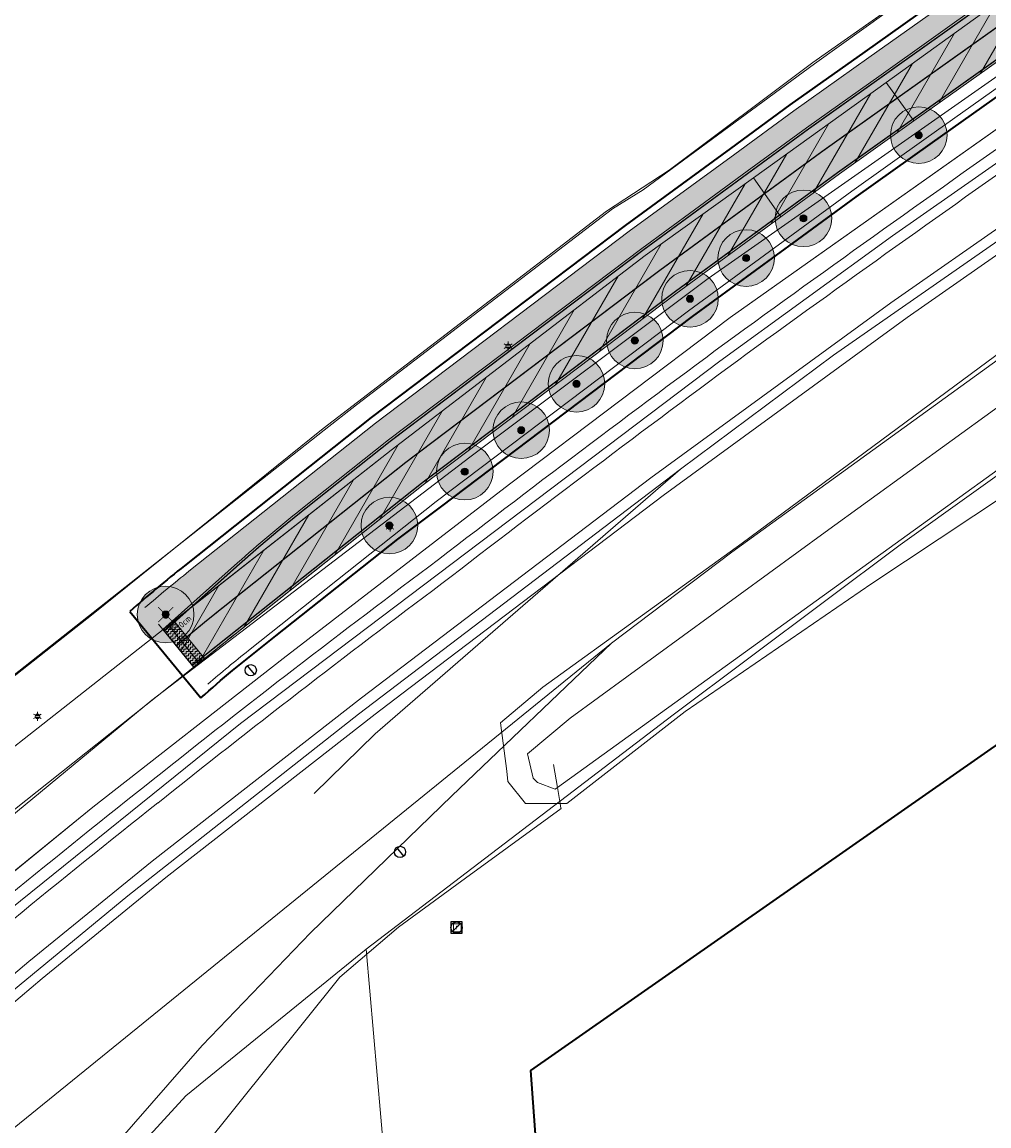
# Model space of a CAD drawing. Header units: metres. Extents: x 163628 to 167676, y 402708 to 405373.
# Tile 30 of 256: x 164190 to 164258, y 403246 to 403324. Entities that reach past the tile are written whole.
import ezdxf
from ezdxf.enums import TextEntityAlignment as Align

# ---------------------------------------------------------------- set-up
doc = ezdxf.new("R2010")
doc.units = ezdxf.units.M
doc.linetypes.add('X-CA190022.004-UO-DWM_Snelfietsroute$0$1-2', pattern=[3, 0, -2, 1])
doc.layers.get('0').update_dxf_attribs({"lineweight": 25})
doc.layers.add('X-CA190022.004-UO-ARC_Arcering$0$N-GV-GR-GRAS-A-200 GRASMENGSEL 01 KRUIDENMENGSEL', color=44, linetype='Continuous', lineweight=18, transparency=0.5)
doc.layers.add('X-CA190022.004-UO-ARC_Arcering$0$N-WE-VH-VERHARDING_ASFALT_ROOD-A', color=232, linetype='Continuous', lineweight=0, transparency=0.5)
for name, color, linetype, lineweight in [('X-CA190022.004-UO-ARC_Arcering$0$N-WE-VH-VERHARDINGS_DEKLAAGVERVANGING-A', 250, 'Continuous', 20), ('X-CA190022.004-UO-ARC_Arcering$0$V-WE-VH-VERHARDING_ASFALT-A-FREESVAK', 252, 'Continuous', 18), ('X-CA190022.004-UO-BGT_Ondergrond$0$GE_201_SHDHek_Lijn_GEM', 253, 'X-CA190022.004-UO-BGT_Ondergrond$0$Hekwerk', 9), ('X-CA190022.004-UO-BGT_Ondergrond$0$GE_244_Taludlijn_Lijn_GEM', 253, 'Continuous', 9), ('X-CA190022.004-UO-BGT_Ondergrond$0$GE_251_SPRTrein_as_Lijn_GEM', 253, 'Continuous', 9), ('X-CA190022.004-UO-BGT_Ondergrond$0$GE_316_WGDFietspad_Vlak_GEM', 253, 'Continuous', 9), ('X-CA190022.004-UO-BGT_Ondergrond$0$GE_367_OWGBerm_groenvoorziening_grasenk_GEM', 253, 'Continuous', 9), ('X-CA190022.004-UO-BGT_Ondergrond$0$GE_401_OTDErf_Vlak_GEM', 253, 'Continuous', 9), ('X-CA190022.004-UO-BGT_Ondergrond$0$GE_421_OTDHalfverhard_gravel_Vlak_GEM', 253, 'Continuous', 9), ('X-CA190022.004-UO-BGT_Ondergrond$0$GE_504_WTDWaterloop_sloot_Vlak_GEM', 253, 'Continuous', 9), ('X-CA190022.004-UO-BGT_Ondergrond$0$GE_541_OWTOever_slootkant_Vlak_GEM', 253, 'Continuous', 9), ('X-CA190022.004-UO-BGT_Ondergrond$0$GE_601_PNDgrondvlakpand_Vlak_MV_GEM', 34, 'Continuous', 35), ('X-CA190022.004-UO-BGT_Ondergrond$0$GE_861_PALLichtmast_Punt_GEM', 253, 'Continuous', 9), ('X-CA190022.004-UO-BGT_Ondergrond$0$GE_885_PutInspectieofRioolput_Punt_GEM', 253, 'Continuous', 9), ('X-CA190022.004-UO-BGT_Ondergrond$0$N-WE-RI-PUT_INSPECTIE-S', 253, 'Continuous', 9), ('X-CA190022.004-UO-DWM_Snelfietsroute$0$B-WE-VH-KANTVERHARDING-G', 60, 'Continuous', 18), ('X-CA190022.004-UO-DWM_Snelfietsroute$0$N-WE-GW-BERM-G', 90, 'Continuous', 18), ('X-CA190022.004-UO-DWM_Snelfietsroute$0$N-WE-VH-KANTVERHARDING-G', 7, 'Continuous', 18), ('X-CA190022.004-UO-DWM_Snelfietsroute$0$N-WE-VH-VERHARDINGS_DEKLAAGVERVANGING-A', 250, 'Continuous', 18), ('X-CA190022.004-UO-DWM_Snelfietsroute$0$N-WE-VW-MARKERING_LANGS_STREEP_12-G', 7, 'X-CA190022.004-UO-DWM_Snelfietsroute$0$1-2', 35), ('X-CA190022.004-UO-DWM_Snelfietsroute$0$N-WE-VW-MARKERING_LANGS_STREEP_DOORGETROKKEN_010-G', 7, 'Continuous', 18), ('X-CA190022.004-UO-DWM_Snelfietsroute$0$V-WE-VH-VERHARDING_ASFALT-FREESVAK', 7, 'Continuous', 18), ('X-CA190022.004-UO-DWM_Snelfietsroute$0$V-WE-VH-VERHARDING_ASFALT_ZAAGSNEDE-G', 1, 'X-CA190022.004-UO-DWM_Snelfietsroute$0$VH-ZAAGSNEDE', 25), ('X-CA190022.004-UO-GZM_Werkgrens_v0.1$0$N-WE-KG-GRENS_SYSTEEMGRENS-G', 7, 'X-CA190022.004-UO-GZM_Werkgrens_v0.1$0$KG-OG', 35), ('X-CA190022.004-UO-KAD_Percelen$0$B-WE-KG-GRENS_PERCEEL-GV', 150, 'Continuous', 9), ('X-CA190022.004-UO-WHM_Putten en kolken combi$0$PUTRAND ONDERLEGGER GEMEENTE', 253, 'Continuous', 25), ('X-CA190022.004-UO-WHM_Riolering gemeente_NLCS$0$B-WE-RI-PUT-S', 214, 'Continuous', 15)]:
    doc.layers.add(name, color=color, linetype=linetype, lineweight=lineweight)
for name, color, linetype in [('X-CA190022.004-UO-DWM_Beplanting$0$B-WE-GR-BOOM-S AFKOMSTIG UIT BOMENBESTAND GEMEENTE', 252, 'Continuous'), ('X-CA190022.004-UO-DWM_Beplanting$0$B-WE-GR-BOOM-S AFKOMSTIG UIT DTM_v0.4', 252, 'Continuous'), ('X-CA190022.004-UO-DWM_Beplanting$0$N-GV-GR-GRAS-A-200', 7, 'Continuous'), ('X-CA190022.004-UO-DWM_Beplanting$0$V-WE-GR-BOOM-S', 1, 'Continuous'), ('X-CA190022.004-UO-WHM_Putten en kolken combi$0$PUTRANDEN INMETING', 253, 'Continuous')]:
    doc.layers.add(name, color=color, linetype=linetype)
doc.layers.add('X-CA190022.004-UO-DWM_Beplanting$0$X-XX-AL-T18- DIAMETER TE ROOIEN BOOM 0-25 cm', color=10, linetype='Continuous', plot=False)
doc.styles.add('X-CA190022.004-UO-BGT_Ondergrond$0$NLCS-ISO', font='NLCS-ISO.ttf')
doc.styles.add('X-CA190022.004-UO-DWM_Beplanting$0$NLCS-ISO-M250-T18', font='NLCS-ISO.ttf', dxfattribs={"height": 0.45})
doc.linetypes.add('X-CA190022.004-UO-BGT_Ondergrond$0$Hekwerk', pattern='A,5,-1.5,[2,dgnlstyle-Veghel.shx,S=0.007937,R=0,X=0,Y=0],-1.5', length=8)
doc.linetypes.add('X-CA190022.004-UO-DWM_Snelfietsroute$0$VH-ZAAGSNEDE', pattern='A,1e-05,-2.54,[181,NLCS.SHX,S=2.54,R=0,X=-2.54,Y=0],-5.08,[181,NLCS.SHX,S=2.54,R=180,X=2.54,Y=0],-2.54', length=10.16001)
doc.linetypes.add('X-CA190022.004-UO-GZM_Werkgrens_v0.1$0$KG-OG', pattern='A,5.5,-1.5,[2,NLCS.SHX,S=0.5,R=0,X=0,Y=0],-1.5', length=8.5)
pattern_1 = [(0, (0, 0), (0.15625, 0.15625), [0.15625, -0.15625]), (90, (0.15625, 0), (-0.15625, 0.15625), [0.15625, -0.15625])]

# ---------------------------------------------------------------- blocks, each defined once
blk = doc.blocks.new('X-CA190022.004-UO-BGT_Ondergrond$0$SRI-PUT_INSPECTIEPUT_RIOOLPUT-SO')
at = {"color": 0, "linetype": 'ByBlock', "lineweight": 18}
blk.add_lwpolyline([(-1.12, -1.12), (1.12, -1.12), (1.12, 1.12), (-1.12, 1.12)], close=True, dxfattribs=at)
at = {"color": 0, "linetype": 'ByBlock', "lineweight": 18, "style": 'X-CA190022.004-UO-BGT_Ondergrond$0$NLCS-ISO'}
blk.add_text('r', height=1.5, dxfattribs=at).set_placement((0, 0.28), align=Align.MIDDLE_CENTER)
blk = doc.blocks.new('X-CA190022.004-UO-BGT_Ondergrond$0$IMGEOInspectierioolput')
at = {"layer": 'X-CA190022.004-UO-BGT_Ondergrond$0$N-WE-RI-PUT_INSPECTIE-S', "xscale": 10, "yscale": 10, "zscale": 10}
blk.add_blockref('X-CA190022.004-UO-BGT_Ondergrond$0$SRI-PUT_INSPECTIEPUT_RIOOLPUT-SO', (0, 0), dxfattribs=at)
blk = doc.blocks.new('X-CA190022.004-UO-BGT_Ondergrond$0$N-SIE-WEG_LICHTMAST-SO')
h = blk.add_hatch(color=256)
h.paths.add_polyline_path([(1.16, 0.5, 0.658505), (-1.16, 0.5)])
h.paths.add_polyline_path([(-1.16, -0.5, 0.658505), (1.16, -0.5)])
at = {"flags": 128}
for points in [[(-2.19, 1.27), (-1.1, 0.63)], [(-1.16, 0.5), (1.16, 0.5)], [(0, 1.27), (0, 2.53)], [(1.1, 0.63), (2.19, 1.27)], [(-2.19, -1.27), (-1.1, -0.63)], [(-1.16, -0.5), (1.16, -0.5)], [(0, -1.27), (0, -2.53)], [(2.19, -1.27), (1.1, -0.63)]]:
    blk.add_lwpolyline(points, dxfattribs=at)
at = {"ltscale": 0.5}
blk.add_circle((0, 0), 1.27, dxfattribs=at)
at = {"style": 'X-CA190022.004-UO-BGT_Ondergrond$0$NLCS-ISO'}
blk.add_attdef('TYPE', text='', height=1.8, dxfattribs=at).set_placement((0, 2.53), align=Align.BOTTOM_CENTER)
blk = doc.blocks.new('X-CA190022.004-UO-BGT_Ondergrond$0$IMGEOLichtmastpaal')
at = {"xscale": 5, "yscale": 5, "zscale": 5}
blk.add_blockref('X-CA190022.004-UO-BGT_Ondergrond$0$N-SIE-WEG_LICHTMAST-SO', (0, 6.4), dxfattribs=at)
blk = doc.blocks.new('X-CA190022.004-UO-WHM_Riolering gemeente_NLCS$0$B-SRI-PUT_BETON-SO')
blk.add_line((-1.41, -1.41), (1.41, 1.41))
at = {"lineweight": -3, "flags": 128}
blk.add_lwpolyline([(2, -2), (2, 2), (-2, 2), (-2, -2)], close=True, dxfattribs=at)
at = {"lineweight": -3}
blk.add_circle((0, 0), 2, dxfattribs=at)
blk = doc.blocks.new('X-CA190022.004-UO-WHM_Putten en kolken combi$0$putdeksel 1.03')
blk.add_circle((0, 0), 0.25)
blk = doc.blocks.new('X-CA190022.004-UO-WHM_Putten en kolken combi$0$Putdeksel 1.04')
at = {"flags": 128}
blk.add_lwpolyline([(-0.161, 0.191), (0.161, -0.191)], dxfattribs=at)
blk.add_blockref('X-CA190022.004-UO-WHM_Putten en kolken combi$0$putdeksel 1.03', (0, 0))
blk = doc.blocks.new('X-CA190022.004-UO-WHM_Putten en kolken combi$0$B-SRI-PUT_BETON-SO')
at = {"flags": 128}
blk.add_lwpolyline([(-1.29, 1.53), (1.29, -1.53)], dxfattribs=at)
blk.add_circle((0, 0), 2)
blk = doc.blocks.new('X-CA190022.004-UO-DWM_Beplanting$0$SGR-BOOM_01-SO')
at = {"linetype": 'ByBlock', "lineweight": 18}
h = blk.add_hatch(color=0, dxfattribs=at)
h.dxf.hatch_style = 1
edge = h.paths.add_edge_path()
edge.add_arc((0, 0), 0.25, 0, 360)
at = {"color": 0, "linetype": 'ByBlock', "lineweight": 18}
for radius in [2, 0.25]:
    blk.add_circle((0, 0), radius, dxfattribs=at)
blk = doc.blocks.new('X-CA190022.004-UO-DWM_Beplanting$0$IMGEOBoom')
at = {"transparency": 33554457}
h = blk.add_hatch(color=256, dxfattribs=at)
h.dxf.hatch_style = 1
edge = h.paths.add_edge_path()
edge.add_arc((0, 0), 100, 0, 360)
edge = h.paths.add_edge_path(flags=17)
edge.add_arc((0, 0), 12.5, 0, 360)
h = blk.add_hatch()
h.set_pattern_fill('ANGLE', color=256)
h.set_pattern_definition([(0, (0, 0), (0, 6.985), [5.08, -1.905]), (90, (0, 0), (-6.985, 4e-16), [5.08, -1.905])])
edge = h.paths.add_edge_path(flags=17)
edge.add_arc((0, 0), 12.5, 0, 360)
at = {"layer": 'X-CA190022.004-UO-DWM_Beplanting$0$N-GV-GR-GRAS-A-200'}
h = blk.add_hatch(color=256, dxfattribs=at)
h.dxf.hatch_style = 1
edge = h.paths.add_edge_path(flags=17)
edge.add_arc((0, 0), 12.5, 0, 360)
at = {"xscale": 50, "yscale": 50, "zscale": 50}
blk.add_blockref('X-CA190022.004-UO-DWM_Beplanting$0$SGR-BOOM_01-SO', (0, 0), dxfattribs=at)
blk = doc.blocks.new('X-CA190022.004-UO-DWM_Beplanting$0$Te verwijderen boom')
at = {"ltscale": 0.1, "const_width": 0.05, "flags": 128}
for points in [[(-0.53, 0.53), (0.53, -0.53)], [(0.53, 0.53), (-0.53, -0.53)]]:
    blk.add_lwpolyline(points, dxfattribs=at)

msp = doc.modelspace()

# ---------------------------------------------------------------- hatches: boundary and pattern name
at = {"layer": 'X-CA190022.004-UO-ARC_Arcering$0$N-GV-GR-GRAS-A-200 GRASMENGSEL 01 KRUIDENMENGSEL'}
h = msp.add_hatch(dxfattribs=at)
h.set_pattern_fill('AGR-GRAS_02-SO', color=256, scale=0.1, pattern_type=2)
h.set_pattern_definition([(0, (0, 0), (1, 1), [0.25, -0.75]), (0, (0.55, 0.6), (1, 1), [0.25, -0.75]), (90, (0.1, 0.35), (-1, 1), [0.25, -0.75]), (90, (0.5, 0.7), (-1, 1), [0.25, -0.75]), (45, (0.2, 0.7), (0, 1), [0.25, -1.164213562]), (135, (0.55, 0), (-1, 0), [0.25, -1.164213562]), (26.5650512, (0.25, 0.3), (1, 4e-10), [0.25, -1.986067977]), (26.5650512, (0.7, 0.8), (1, 4e-10), [0.25, -1.986067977]), (63.43494882, (0.7, 0), (5e-11, 1), [0.25, -1.986067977]), (63.43494882, (0.25, 0.45), (5e-11, 1), [0.25, -1.986067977]), (63.43494882, (0.6, 0.2), (5e-11, 1), [0.25, -1.986067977]), (116.5650512, (0, 0.55), (-4e-10, 1), [0.25, -1.986067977]), (153.43494882, (0.2, 0.15), (-1, 5e-11), [0.25, -1.986067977])])
edge = h.paths.add_edge_path()
edge.add_line((164426.617, 403420.12), (164425.948, 403421.459))
edge.add_line((164425.948, 403421.459), (164396.651, 403407.199))
edge.add_line((164396.651, 403407.199), (164370.322, 403394.225))
edge.add_line((164370.322, 403394.225), (164348.121, 403382.407))
edge.add_line((164348.121, 403382.407), (164330.425, 403372.846))
edge.add_line((164330.425, 403372.846), (164319.162, 403366.391))
edge.add_line((164319.162, 403366.391), (164296.168, 403352.517))
edge.add_line((164296.168, 403352.517), (164273.361, 403337.807))
edge.add_line((164273.361, 403337.807), (164265.474, 403332.533))
edge.add_line((164265.474, 403332.533), (164256.88, 403326.629))
edge.add_line((164256.88, 403326.629), (164249.633, 403321.48))
edge.add_line((164249.633, 403321.48), (164244.343, 403317.721))
edge.add_line((164244.343, 403317.721), (164240.156, 403314.657))
edge.add_line((164240.156, 403314.657), (164232.707, 403309.203))
edge.add_line((164232.707, 403309.203), (164214.782, 403295.659))
edge.add_line((164214.782, 403295.659), (164201.6, 403285.197))
edge.add_arc((164265.938, 403204.125), 103.5, 128.43539, 130.6698)
edge.add_line((164198.488, 403282.627), (164199.761, 403281.076))
edge.add_line((164199.761, 403281.076), (164205.032, 403285.787))
edge.add_arc((164271.675, 403211.231), 100, 128.43539, 131.79221, ccw=False)
edge.add_line((164209.512, 403289.561), (164215.701, 403294.473))
edge.add_line((164215.701, 403294.473), (164233.603, 403308))
edge.add_line((164233.603, 403308), (164241.042, 403313.446))
edge.add_line((164241.042, 403313.446), (164245.22, 403316.504))
edge.add_line((164245.22, 403316.504), (164250.502, 403320.258))
edge.add_line((164250.502, 403320.258), (164257.739, 403325.399))
edge.add_line((164257.739, 403325.399), (164266.316, 403331.291))
edge.add_line((164266.316, 403331.291), (164274.184, 403336.553))
edge.add_line((164274.184, 403336.553), (164296.962, 403351.244))
edge.add_line((164296.962, 403351.244), (164319.922, 403365.098))
edge.add_line((164319.922, 403365.098), (164331.155, 403371.535))
edge.add_line((164331.155, 403371.535), (164348.829, 403381.085))
edge.add_line((164348.829, 403381.085), (164371.006, 403392.89))
edge.add_line((164371.006, 403392.89), (164397.311, 403405.852))
edge.add_line((164397.311, 403405.852), (164426.617, 403420.12))
at = {"layer": 'X-CA190022.004-UO-ARC_Arcering$0$N-WE-VH-VERHARDING_ASFALT_ROOD-A'}
h = msp.add_hatch(color=256, dxfattribs=at)
h.dxf.hatch_style = 1
edge = h.paths.add_edge_path()
edge.add_line((164205.032, 403285.787), (164199.761, 403281.076))
edge.add_line((164199.761, 403281.076), (164215.89, 403293.75))
edge.add_line((164215.89, 403293.75), (164233.83, 403307.49))
edge.add_line((164233.83, 403307.49), (164241.48, 403312.985))
edge.add_line((164241.48, 403312.985), (164250.861, 403319.723))
edge.add_line((164250.861, 403319.723), (164258.18, 403324.98))
edge.add_line((164258.18, 403324.98), (164274.64, 403336.2))
edge.add_line((164274.64, 403336.2), (164297.05, 403350.58))
edge.add_line((164297.05, 403350.58), (164320.04, 403364.53))
edge.add_line((164320.04, 403364.53), (164331.41, 403371.01))
edge.add_line((164331.41, 403371.01), (164357.53, 403385.53))
edge.add_line((164357.53, 403385.53), (164366.62, 403390.14))
edge.add_line((164366.62, 403390.14), (164389.014, 403401.122))
edge.add_line((164389.014, 403401.122), (164392.63, 403402.895))
edge.add_line((164392.63, 403402.895), (164397.33, 403405.2))
edge.add_line((164397.33, 403405.2), (164426.876, 403419.598))
edge.add_line((164426.876, 403419.598), (164426.617, 403420.12))
edge.add_line((164426.617, 403420.12), (164397.311, 403405.852))
edge.add_line((164397.311, 403405.852), (164371.006, 403392.89))
edge.add_line((164371.006, 403392.89), (164348.829, 403381.085))
edge.add_line((164348.829, 403381.085), (164331.155, 403371.535))
edge.add_line((164331.155, 403371.535), (164319.922, 403365.098))
edge.add_line((164319.922, 403365.098), (164296.962, 403351.244))
edge.add_line((164296.962, 403351.244), (164274.184, 403336.553))
edge.add_line((164274.184, 403336.553), (164266.316, 403331.291))
edge.add_line((164266.316, 403331.291), (164257.739, 403325.399))
edge.add_line((164257.739, 403325.399), (164250.502, 403320.258))
edge.add_line((164250.502, 403320.258), (164245.22, 403316.504))
edge.add_line((164245.22, 403316.504), (164241.042, 403313.446))
edge.add_line((164241.042, 403313.446), (164233.603, 403308))
edge.add_line((164233.603, 403308), (164215.701, 403294.473))
edge.add_line((164215.701, 403294.473), (164209.512, 403289.561))
edge.add_arc((164271.675, 403211.231), 100, 128.43539, 131.79221)
h = msp.add_hatch(color=256, dxfattribs=at)
h.dxf.hatch_style = 1
edge = h.paths.add_edge_path()
edge.add_line((164260.03, 403322.12), (164268.56, 403327.98))
edge.add_line((164268.56, 403327.98), (164276.38, 403333.21))
edge.add_line((164276.38, 403333.21), (164299.08, 403347.85))
edge.add_line((164299.08, 403347.85), (164321.95, 403361.65))
edge.add_line((164321.95, 403361.65), (164333.1, 403368.04))
edge.add_line((164333.1, 403368.04), (164350.72, 403377.56))
edge.add_line((164350.72, 403377.56), (164372.83, 403389.33))
edge.add_line((164372.83, 403389.33), (164399.07, 403402.26))
edge.add_line((164399.07, 403402.26), (164428.406, 403416.543))
edge.add_line((164428.406, 403416.543), (164426.876, 403419.598))
edge.add_line((164426.876, 403419.598), (164397.33, 403405.2))
edge.add_line((164397.33, 403405.2), (164392.63, 403402.895))
edge.add_line((164392.63, 403402.895), (164389.014, 403401.122))
edge.add_line((164389.014, 403401.122), (164366.62, 403390.14))
edge.add_line((164366.62, 403390.14), (164357.53, 403385.53))
edge.add_line((164357.53, 403385.53), (164331.41, 403371.01))
edge.add_line((164331.41, 403371.01), (164320.04, 403364.53))
edge.add_line((164320.04, 403364.53), (164297.05, 403350.58))
edge.add_line((164297.05, 403350.58), (164274.64, 403336.2))
edge.add_line((164274.64, 403336.2), (164258.18, 403324.98))
edge.add_line((164258.18, 403324.98), (164250.861, 403319.723))
edge.add_line((164250.861, 403319.723), (164241.48, 403312.985))
edge.add_line((164241.48, 403312.985), (164233.83, 403307.49))
edge.add_line((164233.83, 403307.49), (164215.89, 403293.75))
edge.add_line((164215.89, 403293.75), (164199.772, 403281.084))
edge.add_line((164199.772, 403281.084), (164199.761, 403281.075))
edge.add_line((164199.761, 403281.075), (164201.964, 403278.372))
edge.add_arc((164265.803, 403204.017), 98, 128.43539, 130.64892, ccw=False)
edge.add_line((164204.884, 403280.782), (164218.15, 403291.31))
edge.add_line((164218.15, 403291.31), (164235.99, 403304.79))
edge.add_line((164235.99, 403304.79), (164243.405, 403310.219))
edge.add_line((164243.405, 403310.219), (164247.56, 403313.26))
edge.add_line((164247.56, 403313.26), (164252.819, 403316.997))
edge.add_line((164252.819, 403316.997), (164260.03, 403322.12))
at = {"layer": 'X-CA190022.004-UO-ARC_Arcering$0$N-WE-VH-VERHARDINGS_DEKLAAGVERVANGING-A'}
h = msp.add_hatch(dxfattribs=at)
h.set_pattern_fill('AVH-ASFALT_B', color=256, angle=15, pattern_type=2)
h.set_pattern_definition([(60, (0, 0), (-1.2990381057, 0.75), [])])
h.paths.add_polyline_path([(164260.03, 403322.12), (164268.56, 403327.98), (164276.38, 403333.21), (164299.08, 403347.85), (164321.95, 403361.65), (164333.1, 403368.04), (164350.72, 403377.56), (164372.83, 403389.33), (164399.07, 403402.26), (164428.392, 403416.535), (164426.876, 403419.598), (164397.33, 403405.2), (164392.63, 403402.895), (164389.014, 403401.122), (164366.62, 403390.14), (164357.53, 403385.53), (164331.41, 403371.01), (164320.04, 403364.53), (164297.05, 403350.58), (164274.64, 403336.2), (164258.18, 403324.98), (164250.861, 403319.723), (164241.48, 403312.985), (164233.83, 403307.49), (164215.89, 403293.75), (164199.772, 403281.084), (164199.761, 403281.075), (164201.916, 403278.427), (164218.15, 403291.31), (164235.99, 403304.79), (164243.405, 403310.219), (164247.56, 403313.26), (164252.819, 403316.997)])
at = {"layer": 'X-CA190022.004-UO-ARC_Arcering$0$V-WE-VH-VERHARDING_ASFALT-A-FREESVAK', "ltscale": 0.2}
h = msp.add_hatch(dxfattribs=at)
h.set_pattern_fill('AVH-ASFALT_FREESVAK', color=256, scale=0.1, pattern_type=2)
h.set_pattern_definition(pattern_1)
h.paths.add_polyline_path([(164200.154, 403281.385), (164199.761, 403281.076), (164201.963, 403278.37, -0.001276), (164202.343, 403278.695)])
h = msp.add_hatch(dxfattribs=at)
h.set_pattern_fill('AVH-ASFALT_FREESVAK', color=256, scale=0.1, pattern_type=2)
h.set_pattern_definition(pattern_1)
h.paths.add_polyline_path([(164200.547, 403281.694), (164200.154, 403281.385), (164202.343, 403278.695, -0.001276), (164202.725, 403279.018)])

# ---------------------------------------------------------------- linework, layer by layer
at = {"layer": 'X-CA190022.004-UO-BGT_Ondergrond$0$GE_201_SHDHek_Lijn_GEM'}
for p, q in [((164245.67, 403321.126), (164272.398, 403339.903)), ((164235.52, 403313.512), (164245.67, 403321.126)), ((164231.111, 403310.634), (164235.52, 403313.512)), ((164211.087, 403295.268), (164231.111, 403310.634)), ((164194.84, 403282.196), (164211.087, 403295.268)), ((164179.494, 403270.177), (164194.84, 403282.196)), ((164227.349, 403271.545), (164227.629, 403269.926)), ((164227.629, 403269.926), (164227.824, 403268.802)), ((164227.824, 403268.802), (164227.882, 403268.47)), ((164227.015, 403267.798), (164221.145, 403263.518)), ((164227.888, 403268.434), (164227.015, 403267.798)), ((164227.882, 403268.47), (164227.888, 403268.434)), ((164221.145, 403263.518), (164216.401, 403260.06)), ((164216.401, 403260.06), (164212.253, 403256.524)), ((164212.253, 403256.524), (164173.052, 403207.658))]:
    msp.add_line(p, q, dxfattribs=at)
at = {"layer": 'X-CA190022.004-UO-BGT_Ondergrond$0$GE_244_Taludlijn_Lijn_GEM'}
for p, q in [((164265.634, 403321.347), (164239.848, 403303.124)), ((164239.848, 403303.124), (164224.258, 403291.345)), ((164224.258, 403291.345), (164208.266, 403279.037)), ((164208.266, 403279.037), (164194.822, 403268.535)), ((164194.822, 403268.535), (164179.256, 403255.889))]:
    msp.add_line(p, q, dxfattribs=at)
at = {"layer": 'X-CA190022.004-UO-BGT_Ondergrond$0$GE_251_SPRTrein_as_Lijn_GEM'}
for p, q in [((164247.133, 403300.457), (164279.194, 403322.746)), ((164273.52, 403319.77), (164251.18, 403304.15)), ((164252.35, 403303.12), (164274.39, 403318.54)), ((164251.313, 403308.883), (164264.832, 403318.366)), ((164239.115, 403300.036), (164251.313, 403308.883)), ((164251.18, 403304.15), (164234.24, 403291.8)), ((164235.1, 403290.55), (164252.35, 403303.12)), ((164205.244, 403274.443), (164239.115, 403300.036)), ((164236.34, 403292.397), (164247.133, 403300.457)), ((164213.571, 403275.106), (164236.34, 403292.397)), ((164214.757, 403273.708), (164236.34, 403292.397)), ((164213.79, 403276.26), (164234.24, 403291.8)), ((164216.653, 403276.538), (164235.1, 403290.55)), ((164214.76, 403275.1), (164216.653, 403276.538)), ((164199.01, 403264.72), (164213.79, 403276.26)), ((164197.279, 403262.276), (164213.571, 403275.106)), ((164199.96, 403263.57), (164214.76, 403275.1)), ((164185.407, 403258.472), (164205.244, 403274.443)), ((164210.449, 403269.501), (164214.757, 403273.708)), ((164190.3, 403257.63), (164199.01, 403264.72)), ((164191.24, 403256.43), (164199.96, 403263.57)), ((164182.968, 403250.486), (164197.279, 403262.276)), ((164181.211, 403250.014), (164190.3, 403257.63)), ((164177.38, 403244.79), (164191.24, 403256.43))]:
    msp.add_line(p, q, dxfattribs=at)
for centre, radius, start, end in [((165238.411, 401924.296), 1701.175, 124.999434, 125.930946), ((165057.605, 402193.977), 1376.761, 126.424026, 127.548937), ((164708.946, 402629.518), 819.036, 126.77988, 128.555501), ((164652.446, 402695.987), 731.847, 128.339808, 130.39874)]:
    msp.add_arc(centre, radius, start, end, dxfattribs=at)
at = {"layer": 'X-CA190022.004-UO-BGT_Ondergrond$0$GE_251_SPRTrein_as_Lijn_GEM', "extrusion": (0, 0, -1)}
for centre, radius, start, end in [((-165252.761, 401904.168), 1724.394, 54.07565, 54.993642), ((-165055.813, 402196.33), 1372.303, 52.450098, 53.57756), ((-164708.81, 402629.734), 817.282, 51.442262, 53.219338), ((-164650.76, 402698.035), 727.695, 49.597293, 51.664505)]:
    msp.add_arc(centre, radius, start, end, dxfattribs=at)
at = {"layer": 'X-CA190022.004-UO-BGT_Ondergrond$0$GE_316_WGDFietspad_Vlak_GEM', "flags": 128}
for points in [[(164333.1, 403368.04), (164321.95, 403361.65), (164299.08, 403347.85), (164276.38, 403333.21), (164268.56, 403327.98), (164260.03, 403322.12), (164252.819, 403316.997), (164250.861, 403319.723), (164258.18, 403324.98), (164274.64, 403336.2), (164297.05, 403350.58), (164320.04, 403364.53), (164331.41, 403371.01)], [(164252.819, 403316.997), (164247.56, 403313.26), (164243.405, 403310.219), (164241.48, 403312.985), (164250.861, 403319.723), (164252.819, 403316.997)], [(164218.15, 403291.31), (164183.17, 403263.55), (164179.581, 403260.655), (164177.34, 403263.403), (164180.78, 403266.16), (164215.89, 403293.75), (164233.83, 403307.49), (164241.48, 403312.985), (164243.405, 403310.219), (164235.99, 403304.79), (164218.15, 403291.31)]]:
    msp.add_lwpolyline(points, dxfattribs=at)
at = {"layer": 'X-CA190022.004-UO-BGT_Ondergrond$0$GE_367_OWGBerm_groenvoorziening_grasenk_GEM', "flags": 128}
for points in [[(164130.346, 403241.79), (164158.219, 403255.139), (164171.084, 403263.999), (164179.494, 403270.177), (164194.84, 403282.196), (164211.087, 403295.268), (164231.111, 403310.634), (164235.52, 403313.512), (164245.67, 403321.126), (164272.398, 403339.903), (164288.143, 403349.736), (164298.889, 403356.556), (164334.793, 403377.305), (164364.293, 403392.58), (164387.358, 403404.682), (164390.724, 403406.448), (164393.105, 403407.697), (164407.616, 403414.349), (164425.803, 403423.104), (164434.433, 403427.217), (164453.635, 403436.286), (164460.737, 403439.749), (164463.143, 403440.873), (164465.039, 403441.76)], [(164136.762, 403226.328), (164137.681, 403227.058), (164154.717, 403240.595), (164179.581, 403260.655), (164183.17, 403263.55), (164218.15, 403291.31), (164235.99, 403304.79), (164243.405, 403310.219), (164247.56, 403313.26), (164252.819, 403316.997), (164260.03, 403322.12), (164268.56, 403327.98), (164276.38, 403333.21), (164299.08, 403347.85), (164321.95, 403361.65), (164333.1, 403368.04), (164350.72, 403377.56), (164372.83, 403389.33), (164399.07, 403402.26), (164446.97, 403425.58), (164458.26, 403430.62), (164461.749, 403432.244), (164473.316, 403437.484)], [(164453.447, 403426.482), (164418.343, 403407.883), (164405.774, 403401.616), (164393.255, 403395.423), (164379.112, 403388.334), (164366.676, 403382.161), (164338.225, 403366.811), (164327.291, 403360.547), (164306.875, 403348.529), (164295.285, 403341.33), (164281.893, 403332.496), (164265.634, 403321.347), (164239.848, 403303.124), (164224.258, 403291.345), (164208.266, 403279.037), (164194.822, 403268.535), (164179.256, 403255.889), (164165.951, 403244.025), (164160.088, 403238.658), (164155.081, 403234.074), (164150.561, 403230.11), (164146.709, 403226.642), (164139.364, 403219.716), (164136.597, 403223.292)], [(164389.014, 403401.122), (164366.62, 403390.14), (164357.53, 403385.53), (164331.41, 403371.01), (164320.04, 403364.53), (164297.05, 403350.58), (164274.64, 403336.2), (164258.18, 403324.98), (164250.861, 403319.723), (164241.48, 403312.985), (164233.83, 403307.49), (164215.89, 403293.75), (164180.78, 403266.16), (164177.34, 403263.403), (164135.461, 403229.835)]]:
    msp.add_lwpolyline(points, dxfattribs=at)
at = {"layer": 'X-CA190022.004-UO-BGT_Ondergrond$0$GE_401_OTDErf_Vlak_GEM', "flags": 128}
for points in [[(164234.797, 403425.741), (164244.941, 403415.139), (164256.764, 403402.439), (164278.484, 403378.666), (164298.889, 403356.556), (164288.143, 403349.736), (164272.398, 403339.903), (164245.67, 403321.126), (164235.52, 403313.512), (164231.111, 403310.634), (164211.087, 403295.268), (164194.84, 403282.196), (164179.494, 403270.177), (164171.084, 403263.999), (164158.219, 403255.139), (164130.346, 403241.79)], [(164459.34, 403244.36), (164458.98, 403249.35), (164451.064, 403357.976), (164450.697, 403362.962), (164410.791, 403360.027), (164331.744, 403321.501), (164292.812, 403296.784), (164225.762, 403249.94), (164227.415, 403227.365)], [(164173.052, 403207.658), (164212.253, 403256.524), (164216.401, 403260.06), (164221.145, 403263.518), (164227.015, 403267.798), (164227.888, 403268.434), (164227.882, 403268.47), (164227.824, 403268.802), (164228.309, 403268.802), (164236.668, 403275.289), (164249.837, 403284.333), (164271.388, 403298.617), (164297.982, 403315.98), (164309.158, 403323.083), (164318.271, 403328.928), (164328.944, 403335.567)]]:
    msp.add_lwpolyline(points, dxfattribs=at)
at = {"layer": 'X-CA190022.004-UO-BGT_Ondergrond$0$GE_421_OTDHalfverhard_gravel_Vlak_GEM', "flags": 128}
for points in [[(164165.951, 403244.025), (164179.256, 403255.889), (164194.822, 403268.535), (164208.266, 403279.037), (164224.258, 403291.345), (164239.848, 403303.124), (164265.634, 403321.347), (164281.893, 403332.496), (164295.285, 403341.33), (164306.875, 403348.529), (164327.291, 403360.547), (164338.225, 403366.811), (164366.676, 403382.161), (164379.112, 403388.334), (164393.255, 403395.423), (164405.774, 403401.616), (164418.343, 403407.883), (164453.447, 403426.482), (164456.675, 403428.038), (164465.477, 403431.918), (164467.948, 403432.656), (164471.335, 403432.326), (164477.915, 403429.509), (164481.182, 403421.899)], [(164404.334, 403384.783), (164384.642, 403375.1), (164364.838, 403364.953), (164342.639, 403352.83), (164330.106, 403346.329), (164315.411, 403337.796), (164302.589, 403329.694), (164285.963, 403319.072), (164259.141, 403300.844), (164240.695, 403287.173), (164226.591, 403277.023), (164223.622, 403274.491), (164224.049, 403271.077), (164224.138, 403270.362), (164225.375, 403268.806), (164226.075, 403268.805), (164227.824, 403268.802), (164227.882, 403268.47), (164227.888, 403268.434), (164227.015, 403267.798), (164221.145, 403263.518), (164216.401, 403260.06), (164212.253, 403256.524), (164173.052, 403207.658)]]:
    msp.add_lwpolyline(points, dxfattribs=at)
at = {"layer": 'X-CA190022.004-UO-BGT_Ondergrond$0$GE_504_WTDWaterloop_sloot_Vlak_GEM', "flags": 128}
msp.add_lwpolyline([(164340.757, 403344.812), (164324.724, 403335.424), (164305.111, 403323.019), (164285.441, 403310.382), (164267.053, 403298.369), (164227.629, 403269.926), (164227.465, 403269.807), (164226.225, 403270.278), (164225.927, 403270.58), (164225.514, 403272.301), (164228.524, 403274.815), (164246.545, 403287.95), (164264.485, 403300.956), (164293.822, 403320.64), (164306.38, 403328.462), (164329.572, 403342.458)], dxfattribs=at)
at = {"layer": 'X-CA190022.004-UO-BGT_Ondergrond$0$GE_541_OWTOever_slootkant_Vlak_GEM', "flags": 128}
for points in [[(164328.944, 403335.567), (164318.271, 403328.928), (164309.158, 403323.083), (164297.982, 403315.98), (164271.388, 403298.617), (164249.837, 403284.333), (164236.668, 403275.289), (164228.309, 403268.802), (164227.824, 403268.802), (164226.075, 403268.805), (164225.375, 403268.806), (164224.138, 403270.362), (164224.049, 403271.077), (164223.622, 403274.491), (164226.591, 403277.023), (164240.695, 403287.173), (164259.141, 403300.844), (164285.963, 403319.072), (164302.589, 403329.694), (164315.411, 403337.796), (164330.106, 403346.329)], [(164329.572, 403342.458), (164306.38, 403328.462), (164293.822, 403320.64), (164264.485, 403300.956), (164246.545, 403287.95), (164228.524, 403274.815), (164225.514, 403272.301), (164225.927, 403270.58), (164226.225, 403270.278), (164227.465, 403269.807), (164227.629, 403269.926), (164267.053, 403298.369), (164285.441, 403310.382), (164305.111, 403323.019), (164324.724, 403335.424), (164340.757, 403344.812)]]:
    msp.add_lwpolyline(points, dxfattribs=at)
at = {"layer": 'X-CA190022.004-UO-BGT_Ondergrond$0$GE_601_PNDgrondvlakpand_Vlak_MV_GEM', "flags": 128}
msp.add_lwpolyline([(164451.064, 403357.976), (164458.98, 403249.35), (164459.34, 403244.36), (164453.748, 403243.95), (164453.34, 403243.92), (164337.868, 403235.458), (164335.639, 403265.866), (164304.86, 403263.604), (164305.46, 403255.426), (164303.66, 403253.318), (164305.028, 403234.668), (164297.717, 403234.125), (164297.797, 403232.527), (164272.587, 403230.678), (164261.787, 403229.886), (164227.415, 403227.365), (164225.762, 403249.94), (164292.812, 403296.784), (164331.744, 403321.501), (164410.791, 403360.027), (164450.697, 403362.962), (164451.064, 403357.976)], dxfattribs=at)
at = {"layer": 'X-CA190022.004-UO-DWM_Snelfietsroute$0$B-WE-VH-KANTVERHARDING-G', "flags": 128}
msp.add_lwpolyline([(164426.876, 403419.598), (164397.33, 403405.2), (164392.63, 403402.895), (164389.014, 403401.122), (164366.62, 403390.14), (164357.53, 403385.53), (164331.41, 403371.01), (164320.04, 403364.53), (164297.05, 403350.58), (164274.64, 403336.2), (164258.18, 403324.98), (164250.861, 403319.723), (164241.48, 403312.985), (164233.83, 403307.49), (164215.89, 403293.75), (164199.761, 403281.076)], dxfattribs=at)
msp.add_lwpolyline([(164201.986, 403278.39, -0.009585), (164204.884, 403280.782), (164218.15, 403291.31), (164235.99, 403304.79), (164243.405, 403310.219), (164247.56, 403313.26), (164252.819, 403316.997), (164260.03, 403322.12), (164268.56, 403327.98), (164276.38, 403333.21), (164299.08, 403347.85), (164321.95, 403361.65), (164333.1, 403368.04), (164350.72, 403377.56), (164372.83, 403389.33), (164399.07, 403402.26), (164428.407, 403416.543)], format="xyb", dxfattribs=at)
at = {"layer": 'X-CA190022.004-UO-DWM_Snelfietsroute$0$N-WE-GW-BERM-G', "flags": 128}
for points in [[(164198.488, 403282.627, -0.00975), (164201.6, 403285.197), (164214.782, 403295.659), (164232.707, 403309.203), (164240.156, 403314.657), (164244.343, 403317.721), (164249.633, 403321.48), (164256.88, 403326.629), (164265.474, 403332.533), (164273.361, 403337.807), (164296.168, 403352.517), (164319.162, 403366.391), (164330.425, 403372.846), (164348.121, 403382.407), (164370.322, 403394.225), (164396.651, 403407.199), (164426.052, 403421.511)], [(164202.941, 403277.234, -0.009659), (164205.816, 403279.607), (164219.068, 403290.124), (164236.885, 403303.586), (164244.291, 403309.009), (164248.437, 403312.043), (164253.688, 403315.774), (164260.889, 403320.89), (164269.402, 403326.738), (164277.203, 403331.956), (164299.874, 403346.577), (164322.71, 403360.357), (164333.83, 403366.729), (164351.429, 403376.238), (164373.514, 403387.995), (164399.73, 403400.913), (164429.166, 403415.242)]]:
    msp.add_lwpolyline(points, format="xyb", dxfattribs=at)
at = {"layer": 'X-CA190022.004-UO-DWM_Snelfietsroute$0$N-WE-VH-KANTVERHARDING-G', "flags": 128}
msp.add_lwpolyline([(164199.761, 403281.076), (164205.032, 403285.787, -0.014648), (164209.512, 403289.561), (164215.701, 403294.473), (164233.603, 403308), (164241.042, 403313.446), (164245.22, 403316.504), (164250.502, 403320.258), (164257.739, 403325.399), (164266.316, 403331.291), (164274.184, 403336.553), (164296.962, 403351.244), (164319.922, 403365.098), (164331.155, 403371.535), (164348.829, 403381.085), (164371.006, 403392.89), (164397.311, 403405.852), (164426.621, 403420.122)], format="xyb", dxfattribs=at)
at = {"layer": 'X-CA190022.004-UO-DWM_Snelfietsroute$0$N-WE-VH-VERHARDINGS_DEKLAAGVERVANGING-A', "flags": 128}
msp.add_lwpolyline([(164199.441, 403281.469), (164201.963, 403278.37)], dxfattribs=at)
at = {"layer": 'X-CA190022.004-UO-DWM_Snelfietsroute$0$N-WE-VW-MARKERING_LANGS_STREEP_12-G', "linetype": 'X-CA190022.004-UO-DWM_Snelfietsroute$0$1-2', "const_width": 0.1, "flags": 128}
msp.add_lwpolyline([(164200.717, 403279.928, -0.009921), (164203.775, 403282.456), (164216.925, 403292.891), (164234.796, 403306.395), (164242.223, 403311.833), (164246.39, 403314.882), (164251.661, 403318.627), (164258.885, 403323.76), (164267.438, 403329.636), (164275.282, 403334.882), (164298.021, 403349.547), (164320.936, 403363.374), (164332.127, 403369.788), (164349.775, 403379.323), (164371.918, 403391.11), (164398.19, 403404.056), (164413.441, 403411.481)], format="xyb", dxfattribs=at)
at = {"layer": 'X-CA190022.004-UO-DWM_Snelfietsroute$0$N-WE-VW-MARKERING_LANGS_STREEP_DOORGETROKKEN_010-G', "const_width": 0.1, "flags": 128}
msp.add_lwpolyline([(164199.861, 403280.964), (164205.129, 403285.672, -0.014648), (164209.609, 403289.447), (164215.793, 403294.354), (164233.692, 403307.879), (164241.131, 403313.325), (164245.308, 403316.383), (164250.589, 403320.135), (164257.825, 403325.276), (164266.4, 403331.167), (164274.266, 403336.428), (164297.042, 403351.117), (164319.998, 403364.969), (164331.227, 403371.404), (164348.9, 403380.953), (164371.074, 403392.757), (164397.376, 403405.718), (164426.786, 403420.033)], format="xyb", dxfattribs=at)
msp.add_lwpolyline([(164428.327, 403416.67), (164399.004, 403402.395), (164372.762, 403389.464), (164350.649, 403377.692), (164333.027, 403368.171), (164321.874, 403361.779), (164299.001, 403347.977), (164276.298, 403333.335), (164268.476, 403328.104), (164259.944, 403322.243), (164252.732, 403317.119), (164247.472, 403313.382), (164243.316, 403310.34), (164235.9, 403304.91), (164218.058, 403291.429), (164201.823, 403278.545)], dxfattribs=at)
at = {"layer": 'X-CA190022.004-UO-DWM_Snelfietsroute$0$V-WE-VH-VERHARDING_ASFALT-FREESVAK', "ltscale": 0.2, "flags": 128}
for points in [[(164200.149, 403281.391), (164202.343, 403278.695)], [(164200.537, 403281.707), (164202.725, 403279.018)]]:
    msp.add_lwpolyline(points, dxfattribs=at)
at = {"layer": 'X-CA190022.004-UO-DWM_Snelfietsroute$0$V-WE-VH-VERHARDING_ASFALT_ZAAGSNEDE-G', "ltscale": 0.02, "flags": 128}
msp.add_lwpolyline([(164199.761, 403281.076), (164201.963, 403278.37)], dxfattribs=at)
at = {"layer": 'X-CA190022.004-UO-GZM_Werkgrens_v0.1$0$N-WE-KG-GRENS_SYSTEEMGRENS-G', "ltscale": 0.2, "flags": 128}
msp.add_lwpolyline([(164202.447, 403276.261, -0.007014), (164204.684, 403278.194), (164207.732, 403280.631), (164216.351, 403287.471), (164219.004, 403289.434), (164219.375, 403289.729), (164237.184, 403303.185), (164244.587, 403308.605), (164248.73, 403311.638), (164253.977, 403315.367), (164261.175, 403320.48), (164269.682, 403326.324), (164277.478, 403331.538), (164300.139, 403346.153), (164322.964, 403359.926), (164334.073, 403366.292), (164351.665, 403375.797), (164373.742, 403387.55), (164399.95, 403400.464), (164429.28, 403414.743), (164430.124, 403415.141), (164430.948, 403415.506), (164431.777, 403415.846), (164432.615, 403416.161), (164433.462, 403416.453), (164434.316, 403416.72), (164435.176, 403416.962), (164436.043, 403417.179), (164436.306, 403417.259, -0.099821), (164451.982, 403417.179, 0.131087), (164471.53, 403420.948), (164482.533, 403426.243), (164490.693, 403418.8), (164492.586, 403419.707), (164495.404, 403416.53, -0.0101), (164498.074, 403413.536), (164499.385, 403412.005), (164502.276, 403408.653), (164509.274, 403412.948), (164511.768, 403416.461), (164509.186, 403420.201, -0.175036), (164509.321, 403422.135, -0.180129), (164510.517, 403423.431), (164518.825, 403427.315), (164545.03, 403439.927), (164571.695, 403452.754), (164577.955, 403456.064), (164591.472, 403464.142), (164595.446, 403466.159), (164599.431, 403468.182), (164600.854, 403468.863), (164605.94, 403471.242), (164622.016, 403477.758), (164627.273, 403479.889), (164631.947, 403481.905), (164633.267, 403482.539, 0.084778), (164642.609, 403485.38), (164759.332, 403541.386), (164770.974, 403544.815), (164773.272, 403545.397), (164787.887, 403542.29), (164789.899, 403542.38), (164793.252, 403543.048), (164800.24, 403546.814), (164803.671, 403549.366), (164804.774, 403550.36), (164806.983, 403547.387), (164807.907, 403546.199), (164811.87, 403549.281), (164810.953, 403550.46), (164809.512, 403552.406), (164808.343, 403553.575), (164810.024, 403555.089), (164807.827, 403558.012), (164809.834, 403559.516, 0.087199), (164816.707, 403566.833, -0.136189), (164825.151, 403574.239), (164897.952, 403609.34), (164931.093, 403625.32), (165054.784, 403684.96), (165123.155, 403717.926), (165148.566, 403730.033), (165175.654, 403740.478), (165188.146, 403744.824), (165187.632, 403748.092), (165185.258, 403754.932), (165180.038, 403753.689, 0.027846), (165177.051, 403752.466), (165119.698, 403725.141), (165051.309, 403692.167), (164927.618, 403632.527), (164894.477, 403616.547), (164821.676, 403581.445, 0.136189), (164810.016, 403571.218, -0.087199), (164805.039, 403565.919), (164803.02, 403564.408), (164799.415, 403569.204), (164798.615, 403568.604), (164797.815, 403568.006), (164797.216, 403568.806), (164793.371, 403565.926), (164793.97, 403565.126), (164792.376, 403563.932), (164795.885, 403559.064, -0.201548), (164780.097, 403554.057, 0.075656), (164771.169, 403553.982, -0.009755), (164764.075, 403552.536), (164754.286, 403547.799), (164747.474, 403544.606), (164708.34, 403525.583), (164686.218, 403515.365), (164675.148, 403509.865), (164663.524, 403504.258), (164644.327, 403495.071), (164639.493, 403492.723), (164638.201, 403492.127, -0.201818), (164621.846, 403491.8, 0.209498), (164598.58, 403490.973), (164556.157, 403470.566), (164536.299, 403461.008), (164516.318, 403451.408), (164508.232, 403447.512), (164500.187, 403443.642), (164497.203, 403443.008), (164495.09, 403442.274, 0.130794), (164492.913, 403444.811), (164488.435, 403447.885), (164494.899, 403449.835), (164490.315, 403452.233), (164484.484, 403450.597, -0.076427), (164479.748, 403454.723), (164478.799, 403455.857), (164474.918, 403452.962), (164457.343, 403473.566), (164451.257, 403468.374), (164465.519, 403451.653, -0.484297), (164464.817, 403448.113), (164461.416, 403446.394), (164463.893, 403441.77), (164464.916, 403439.614), (164433.017, 403424.683, 0.05166), (164425.3, 403421.703), (164396.431, 403407.648), (164370.094, 403394.67), (164347.884, 403382.848), (164330.182, 403373.283), (164318.908, 403366.822), (164295.903, 403352.941), (164273.086, 403338.225), (164265.193, 403332.947), (164256.594, 403327.039), (164249.344, 403321.888), (164244.05, 403318.127), (164239.86, 403315.06), (164232.409, 403309.604), (164214.476, 403296.054), (164201.289, 403285.589, 0.012131), (164197.414, 403282.357)], format="xyb", close=True, dxfattribs=at)
at = {"layer": 'X-CA190022.004-UO-KAD_Percelen$0$B-WE-KG-GRENS_PERCEEL-GV', "flags": 128}
for points in [[(164178.172, 403269.146), (164211.161, 403295.172), (164213.433, 403296.956), (164231.526, 403310.793), (164233.7, 403312.125), (164245.795, 403321.035), (164255.91, 403328.301), (164273.154, 403340.046), (164245.885, 403369.524), (164243.593, 403372.003), (164234.809, 403381.503), (164212.653, 403405.463), (164190.554, 403385.054), (164182.753, 403377.839)], [(164334.483, 403377.392), (164299.052, 403356.496), (164273.154, 403340.046), (164255.91, 403328.301), (164245.795, 403321.035), (164233.7, 403312.125), (164231.526, 403310.793), (164213.433, 403296.956), (164211.161, 403295.172), (164178.172, 403269.146), (164173.354, 403265.538), (164165.964, 403260.38), (164165.88, 403260.323), (164158.502, 403255.366), (164138.727, 403245.871)], [(164147.742, 403231.928), (164165.26, 403248.169), (164166.021, 403248.875), (164198.991, 403276.105), (164221.441, 403293.245), (164238.284, 403305.867), (164272.653, 403329.946), (164289.711, 403341.221), (164304.887, 403350.779), (164320.335, 403360.055), (164334.113, 403367.893)], [(164334.113, 403367.893), (164320.335, 403360.055), (164304.887, 403350.779), (164289.711, 403341.221), (164272.653, 403329.946), (164238.284, 403305.867), (164221.441, 403293.245), (164198.991, 403276.105), (164166.021, 403248.875), (164165.26, 403248.169), (164167.018, 403246.185), (164157.431, 403237.686)], [(164172.261, 403232.128), (164231.465, 403280.122), (164239.956, 403286.545), (164266.101, 403305.436), (164285.655, 403318.879), (164300.875, 403328.796), (164316.027, 403338.203), (164330.341, 403346.655)], [(164330.341, 403346.655), (164316.027, 403338.203), (164300.875, 403328.796), (164285.655, 403318.879), (164266.101, 403305.436), (164239.956, 403286.545), (164231.465, 403280.122), (164220.175, 403269.341), (164210.181, 403259.676), (164202.543, 403251.699), (164196.549, 403244.865)], [(164190.129, 403235.878), (164201.383, 403248.159), (164214.13, 403258.511), (164235.818, 403275.048), (164251.857, 403287.067), (164267.784, 403298.445), (164284.985, 403310.301), (164302.186, 403321.636), (164317.093, 403330.96), (164327.091, 403336.771)], [(164196.549, 403244.865), (164202.543, 403251.699), (164210.181, 403259.676), (164220.175, 403269.341), (164231.465, 403280.122), (164172.261, 403232.128)], [(164217.745, 403216.986), (164214.13, 403258.511), (164201.383, 403248.159), (164190.129, 403235.878)]]:
    msp.add_lwpolyline(points, dxfattribs=at)
msp.add_lwpolyline([(164467.899, 403234.987), (164456.621, 403388.359), (164455.852, 403398.81), (164455.428, 403404.573), (164439.548, 403397.62), (164439.743, 403395.067), (164420.417, 403385.713), (164397.764, 403374.75), (164371.136, 403361.559), (164358.377, 403354.762), (164345.274, 403347.596), (164327.091, 403336.771), (164317.093, 403330.96), (164302.186, 403321.636), (164284.985, 403310.301), (164267.784, 403298.445), (164251.857, 403287.067), (164235.818, 403275.048), (164214.13, 403258.511), (164217.745, 403216.986), (164299.737, 403222.886)], close=True, dxfattribs=at)

# ---------------------------------------------------------------- block references
at = {"layer": 'X-CA190022.004-UO-BGT_Ondergrond$0$GE_861_PALLichtmast_Punt_GEM', "xscale": 0.025, "yscale": 0.025, "zscale": 0.025}
for p in [(164224.156, 403300.935), (164215.806, 403288.161), (164190.899, 403274.789)]:
    msp.add_blockref('X-CA190022.004-UO-BGT_Ondergrond$0$IMGEOLichtmastpaal', p, dxfattribs=at)
at = {"layer": 'X-CA190022.004-UO-BGT_Ondergrond$0$GE_885_PutInspectieofRioolput_Punt_GEM', "xscale": 0.025, "yscale": 0.025, "zscale": 0.025}
msp.add_blockref('X-CA190022.004-UO-BGT_Ondergrond$0$IMGEOInspectierioolput', (164220.561, 403260.016), dxfattribs=at)
at = {"layer": 'X-CA190022.004-UO-DWM_Beplanting$0$B-WE-GR-BOOM-S AFKOMSTIG UIT BOMENBESTAND GEMEENTE', "xscale": 0.02, "yscale": 0.02, "zscale": 0.02}
for p in [(164253.159, 403315.995), (164245.012, 403310.12), (164240.963, 403307.314), (164237, 403304.439), (164233.106, 403301.493), (164228.982, 403298.439), (164225.077, 403295.158), (164221.088, 403292.233), (164215.762, 403288.427)]:
    msp.add_blockref('X-CA190022.004-UO-DWM_Beplanting$0$IMGEOBoom', p, dxfattribs=at)
at = {"layer": 'X-CA190022.004-UO-DWM_Beplanting$0$B-WE-GR-BOOM-S AFKOMSTIG UIT DTM_v0.4', "linetype": 'ByBlock', "lineweight": -2, "xscale": 0.02, "yscale": 0.02, "zscale": 0.02}
msp.add_blockref('X-CA190022.004-UO-DWM_Beplanting$0$IMGEOBoom', (164199.954, 403282.14, 9.005), dxfattribs=at)
at = {"layer": 'X-CA190022.004-UO-DWM_Beplanting$0$V-WE-GR-BOOM-S'}
msp.add_blockref('X-CA190022.004-UO-DWM_Beplanting$0$Te verwijderen boom', (164199.954, 403282.14, 9.005), dxfattribs=at)
at = {"layer": 'X-CA190022.004-UO-WHM_Putten en kolken combi$0$PUTRAND ONDERLEGGER GEMEENTE', "xscale": 0.2, "yscale": 0.2, "zscale": 0.2}
msp.add_blockref('X-CA190022.004-UO-WHM_Putten en kolken combi$0$B-SRI-PUT_BETON-SO', (164216.512, 403265.376), dxfattribs=at)
at = {"layer": 'X-CA190022.004-UO-WHM_Putten en kolken combi$0$PUTRANDEN INMETING', "linetype": 'ByBlock', "lineweight": -2, "xscale": 1.6, "yscale": 1.6, "zscale": 1.6}
msp.add_blockref('X-CA190022.004-UO-WHM_Putten en kolken combi$0$Putdeksel 1.04', (164205.965, 403278.205, 9.079), dxfattribs=at)
at = {"layer": 'X-CA190022.004-UO-WHM_Riolering gemeente_NLCS$0$B-WE-RI-PUT-S', "xscale": 0.2, "yscale": 0.2, "zscale": 0.2}
msp.add_blockref('X-CA190022.004-UO-WHM_Riolering gemeente_NLCS$0$B-SRI-PUT_BETON-SO', (164220.512, 403260.032), dxfattribs=at)

# ---------------------------------------------------------------- texts
at = {"layer": 'X-CA190022.004-UO-DWM_Beplanting$0$X-XX-AL-T18- DIAMETER TE ROOIEN BOOM 0-25 cm', "insert": (164200.311, 403281.069), "char_height": 0.45, "attachment_point": 1, "rotation": 41.19, "style": 'X-CA190022.004-UO-DWM_Beplanting$0$NLCS-ISO-M250-T18'}
msp.add_mtext_dynamic_manual_height_columns('%%C20cm', width=0.45, gutter_width=2.25, heights=[0], dxfattribs=at)

doc.saveas('drawing.dxf')
